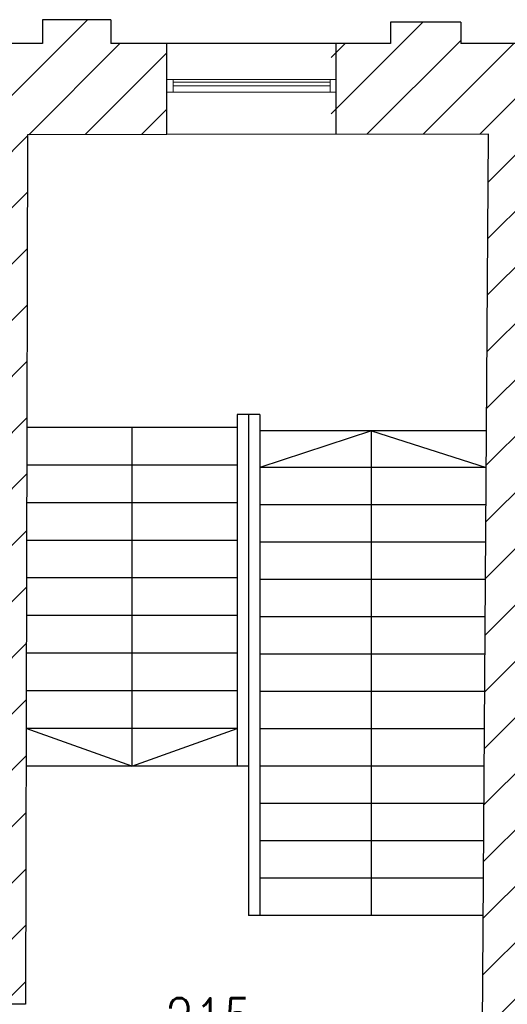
# Model space of a CAD drawing. Header units: millimetres. Extents: x 256092 to 341172, y 103077 to 145077.
# Tile 138 of 139: x 330360 to 334248, y 132755 to 140614. Entities that reach past the tile are written whole.
import ezdxf

# ---------------------------------------------------------------- set-up
doc = ezdxf.new("R2010")
doc.units = ezdxf.units.MM
for name, color, linetype in [('A8HNELIOT', 6, 'Continuous'), ('A8HNUMEROT', 6, 'Continuous'), ('A8HTXT', 3, 'Continuous'), ('SEINAD', 7, 'Continuous'), ('TREPP', 86, 'Continuous')]:
    doc.layers.add(name, color=color, linetype=linetype)
doc.layers.add('SEINA VIIRUTUS', color=8, linetype='Continuous', lineweight=18)
doc.layers.add('UUS AVATÄIDE', color=105, linetype='Continuous', lineweight=18)
doc.styles.add('S', font='simplex', dxfattribs={"width": 0.8})
pattern_1 = [(45, (-1047627.23, 105532.54), (-224.5064, 224.5064), [])]

# ---------------------------------------------------------------- blocks, each defined once
blk = doc.blocks.new('a8tila')
at = {"layer": 'A8HNELIOT', "color": 1, "style": 'S', "width": 0.8}
for s, height, p in [('2', 120, (1053.5, -651.6)), ('m', 250, (803.5, -801.6))]:
    blk.add_text(s, height=height, dxfattribs=at).set_placement(p)
at = {"layer": 'A8HNELIOT', "style": 'S', "width": 0.8}
blk.add_attdef('TILNEL', (0, -800), '', height=250, dxfattribs=at)
at = {"layer": 'A8HNUMEROT', "style": 'S', "width": 0.8}
blk.add_attdef('TILNUM', (0, 0), '', height=350, dxfattribs=at)
at = {"layer": 'A8HTXT', "style": 'S', "width": 0.8}
blk.add_attdef('TILTXT', (0, -400), '', height=250, dxfattribs=at)

msp = doc.modelspace()

# ---------------------------------------------------------------- hatches: boundary and pattern name
at = {"layer": 'SEINA VIIRUTUS'}
h = msp.add_hatch(dxfattribs=at)
h.set_pattern_fill('ANSI31', color=256, scale=100)
h.set_pattern_definition(pattern_1)
h.paths.add_polyline_path([(331534.1, 140422.9), (331087, 140423), (331087.1, 140613.5), (330541.6, 140613.6), (330541.6, 140423), (329826.5, 140423.1), (329826.4, 139701.1), (329999, 139701.1), (329984.9, 134016), (329625, 134016.4), (329624.2, 133462.6), (329983.5, 133462.3), (329981.8, 132757), (330404.6, 132756), (330421.7, 139695.6), (331534, 139697.1)])
h = msp.add_hatch(dxfattribs=at)
h.set_pattern_fill('ANSI31', color=256, scale=100)
h.set_pattern_definition(pattern_1)
h.paths.add_polyline_path([(333021.3, 130025.2), (334581.4, 130025.2), (334603.7, 133463.1), (336824.5, 133463.1), (336827, 131816), (337399, 131816.9), (337395.5, 134138.1), (334588.1, 134138.1), (334629, 140422.5), (333876.2, 140422.6), (333876.2, 140593.2), (333316.8, 140593.2), (333316.8, 140422.7), (332844.1, 140422.7), (332844.1, 139698.8), (334096.8, 139700.4), (334037.5, 130579), (333021.4, 130579.3)])

# ---------------------------------------------------------------- linework, layer by layer
at = {"layer": 'SEINAD'}
for p, q in [((330541.6, 140613.6), (330541.6, 140423)), ((331087.1, 140613.5), (330541.6, 140613.6)), ((331087.1, 140613.5), (331087, 140423)), ((333876.2, 140593.2), (333316.8, 140593.2)), ((333316.8, 140593.2), (333316.8, 140422.7)), ((333876.2, 140593.2), (333876.2, 140422.6)), ((330541.6, 140423), (309613.9, 140425.7)), ((333316.8, 140422.7), (331087, 140423)), ((331534, 139697.1), (331534.1, 140422.9)), ((332884.1, 139698.8), (332884.1, 140422.7)), ((334629, 140422.5), (333876.2, 140422.6)), ((330421.7, 139695.6), (330404.6, 132756)), ((331534, 139697.1), (330421.7, 139695.6)), ((334096.8, 139700.4), (331534, 139697.1)), ((334037.5, 130579), (334096.8, 139700.4)), ((330404.6, 132756), (329981.8, 132757))]:
    msp.add_line(p, q, dxfattribs=at)
at = {"layer": 'TREPP'}
for p, q in [((332093.7, 137463.1), (332093.7, 134655.1)), ((332273.7, 137463.1), (332093.7, 137463.1)), ((332183.7, 137463.1), (332183.7, 133463.1)), ((332273.7, 137463.1), (332273.7, 133463.1)), ((332093.7, 137359.8), (330416, 137359.8)), ((331254.8, 137359.8), (331254.8, 134655.1)), ((334081.4, 137331.6), (332273.7, 137331.6)), ((333165, 137331.6), (332273.7, 137039.1)), ((333165, 133463.1), (333165, 137331.6)), ((333165, 137331.6), (334079.5, 137039.1)), ((332093.7, 137059.3), (330415.2, 137059.3)), ((334079.5, 137039.1), (332273.7, 137039.1)), ((332093.7, 136758.8), (330414.5, 136758.8)), ((334077.6, 136741.1), (332273.7, 136741.1)), ((332093.7, 136458.3), (330413.7, 136458.3)), ((334075.6, 136443.1), (332273.7, 136443.1)), ((332093.7, 136157.8), (330413, 136157.8)), ((334073.7, 136145.1), (332273.7, 136145.1)), ((332093.7, 135857.3), (330412.2, 135857.3)), ((334071.8, 135847.1), (332273.7, 135847.1)), ((332093.7, 135556.8), (330411.5, 135556.8)), ((334069.8, 135549.1), (332273.7, 135549.1)), ((332093.7, 135256.3), (330410.7, 135256.3)), ((334067.9, 135251.1), (332273.7, 135251.1)), ((332093.7, 134955.8), (330410, 134955.8)), ((331254.8, 134655.1), (330410, 134955.8)), ((331254.8, 134655.1), (332093.7, 134955.8)), ((334066, 134953.1), (332273.7, 134953.1)), ((332183.7, 134655.1), (330409.3, 134655.1)), ((334064, 134655.1), (332273.7, 134655.1)), ((334062.1, 134357.1), (332273.7, 134357.1)), ((334060.1, 134059.1), (332273.7, 134059.1)), ((334058.2, 133761.1), (332273.7, 133761.1)), ((334056.3, 133463.1), (332183.7, 133463.1))]:
    msp.add_line(p, q, dxfattribs=at)
at = {"layer": 'UUS AVATÄIDE'}
for p, q in [((331534.1, 140135.3), (332834.1, 140135.2)), ((331534.1, 140085.3, 0), (331534.1, 140115.3, 0)), ((331584.1, 140115.3, 0), (332834.1, 140115.2)), ((331584.1, 140085.3, 0), (331584.1, 140115.3, 0)), ((332834.1, 140035.2), (332834.1, 140135.2)), ((332834.1, 140135.2), (332884.1, 140135.2)), ((332884.1, 140135.2), (332834.1, 140135.2)), ((332834.1, 140115.2), (332834.1, 140085.2)), ((331534.1, 140035.3, 0), (332884.1, 140035.2, 0)), ((332834.1, 140085.2), (331584.1, 140085.3, 0)), ((332884.1, 140035.2, 0), (332834.1, 140035.2, 0))]:
    msp.add_line(p, q, dxfattribs=at)
at = {"layer": 'UUS AVATÄIDE', "extrusion": (0, 0, -1)}
for p, q in [((331534.1, 140035.3, 0), (331534.1, 140135.3, 0)), ((331534.1, 140135.3, 0), (331584.1, 140135.3, 0)), ((331534.1, 140135.3, 0), (331534.1, 140035.3, 0)), ((331584.1, 140135.3, 0), (331584.1, 140035.3, 0)), ((332834.1, 140035.2, 0), (332834.1, 140135.2, 0)), ((332884.1, 140135.2), (332884.1, 140035.2)), ((331584.1, 140035.3, 0), (331534.1, 140035.3, 0))]:
    msp.add_line(p, q, dxfattribs=at)

# ---------------------------------------------------------------- block references
at = {"layer": 'A8HTXT'}
ref = msp.add_blockref('a8tila', (331514.7, 132461.3), dxfattribs=dict(at, xscale=0.9800000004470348, yscale=0.9800000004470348, zscale=0.9800000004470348))
ref.add_attrib('TILNUM', '215', (331514.7, 132461.3), dxfattribs={"layer": 'A8HNUMEROT', "color": 1, "height": 343, "style": 'S', "width": 0.8})
ref.add_attrib('TILTXT', 'TREPIKODA', (331514.7, 132069.3), dxfattribs={"color": 1, "height": 245, "style": 'S', "width": 0.8})
ref.add_attrib('TILNEL', '32,4', (331514.7, 131677.3), dxfattribs={"layer": 'A8HNELIOT', "color": 1, "height": 245, "style": 'S', "width": 0.8})

doc.saveas('drawing.dxf')
